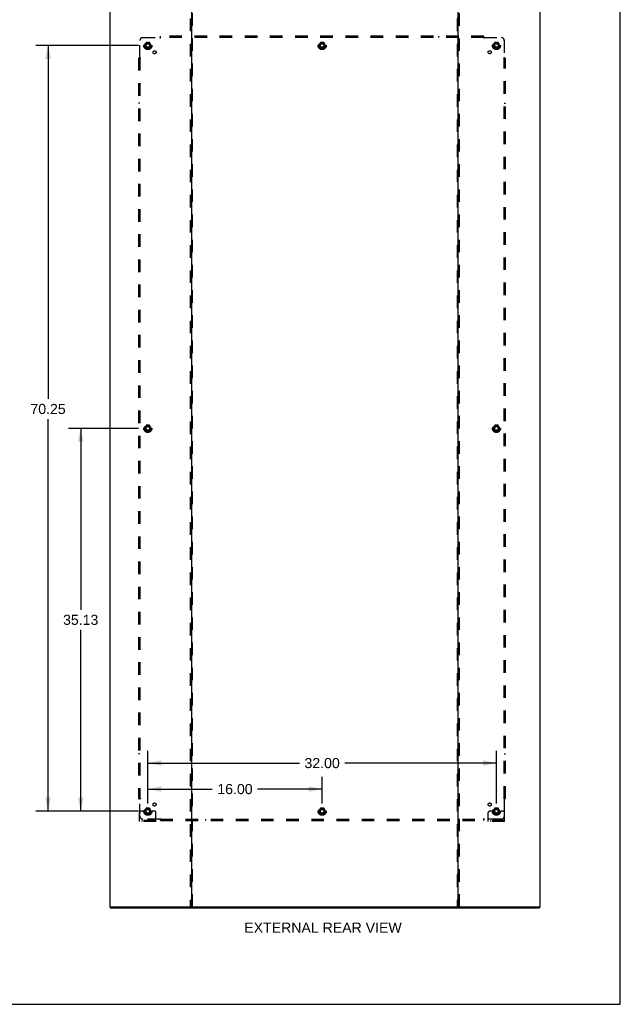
# Model space of a CAD drawing. Header units: inches. Extents: x 0 to 210, y 0 to 136.
# Tile 21 of 23: x 155 to 210, y 0 to 90. Entities that reach past the tile are written whole.
import ezdxf

# ---------------------------------------------------------------- set-up
doc = ezdxf.new("R2010")
doc.units = ezdxf.units.IN
doc.header["$LTSCALE"] = 11.54725
doc.header["$MEASUREMENT"] = 0
doc.linetypes.add('HIDDEN', pattern=[0.2, 0.1, -0.1])
doc.layers.get('0').update_dxf_attribs({"linetype": 'CONTINUOUS'})
for name, color, linetype in [('DEFAULT_2', 8, 'HIDDEN'), ('DIMENSIONS', 7, 'CONTINUOUS'), ('SUBPANEL', 7, 'CONTINUOUS')]:
    doc.layers.add(name, color=color, linetype=linetype)
doc.styles.get("Standard").update_dxf_attribs({"font": 'arial.ttf'})
doc.dimstyles.new('DIMSTYLE_1', dxfattribs={"dimtxt": 0.92625, "dimasz": 1.235, "dimexe": 0.09, "dimexo": 0.07, "dimgap": 0.0375, "dimtad": 0, "dimtih": 1, "dimtoh": 1, "dimzin": 4, "dimdsep": 46, "dimtxsty": 'Standard', "dimblk": '_FILLED', "dimblk1": '_FILLED', "dimblk2": '_FILLED', "dimcen": 0.09, "dimadec": 3, "dimazin": 1, "dimtfac": 1, "dimtdec": 3, "dimtofl": 0, "dimtmove": 0, "dimatfit": 3, "dimldrblk": '_FILLED', "dimfxl": 0, "dimtolj": 1, "dimtzin": 4, "dimarcsym": 0})

# ---------------------------------------------------------------- blocks, each defined once
blk = doc.blocks.new('_FILLED')
at = {"color": 0, "linetype": 'ByBlock'}
blk.add_solid([(0, 0), (-1, 0.2), (-1, -0.2)], dxfattribs=at)
blk = doc.blocks.new('*D3')
at = {"layer": 'DIMENSIONS', "color": 2, "linetype": 'Continuous'}
for p, q in [((166.581, 18.411), (166.581, 20.858)), ((182.581, 18.411), (182.581, 20.858)), ((166.581, 19.746), (172.499, 19.746)), ((182.581, 19.746), (176.662, 19.746))]:
    blk.add_line(p, q, dxfattribs=at)
at = {"layer": 'DIMENSIONS', "color": 2, "linetype": 'Continuous', "xscale": 1.235, "yscale": 1.235, "zscale": 1.235, "rotation": 180}
blk.add_blockref('_FILLED', (166.581, 19.746), dxfattribs=at)
at = {"layer": 'DIMENSIONS', "color": 2, "linetype": 'Continuous', "xscale": 1.235, "yscale": 1.235, "zscale": 1.235}
blk.add_blockref('_FILLED', (182.581, 19.746), dxfattribs=at)
at = {"layer": 'DIMENSIONS', "color": 2, "linetype": 'Continuous', "insert": (174.581, 20.209), "char_height": 0.9263, "width": 3.23671, "attachment_point": 2, "line_spacing_factor": 0.9}
blk.add_mtext('16.00', dxfattribs=at)
blk = doc.blocks.new('*D4')
at = {"layer": 'DIMENSIONS', "color": 2, "linetype": 'Continuous'}
for p, q in [((165.716, 87.961), (156.313, 87.961)), ((157.424, 87.961), (157.424, 55.542)), ((157.424, 17.711), (157.424, 53.689)), ((165.716, 17.711), (156.313, 17.711))]:
    blk.add_line(p, q, dxfattribs=at)
at = {"layer": 'DIMENSIONS', "color": 2, "linetype": 'Continuous', "xscale": 1.235, "yscale": 1.235, "zscale": 1.235}
for p, rotation in [((157.424, 87.961), 90), ((157.424, 17.711), 270)]:
    blk.add_blockref('_FILLED', p, dxfattribs=dict(at, rotation=rotation))
at = {"layer": 'DIMENSIONS', "color": 2, "linetype": 'Continuous', "insert": (157.424, 55.079), "char_height": 0.9263, "width": 3.23671, "attachment_point": 2, "line_spacing_factor": 0.9}
blk.add_mtext('70.25', dxfattribs=at)
blk = doc.blocks.new('*D5')
at = {"layer": 'DIMENSIONS', "color": 2, "linetype": 'Continuous'}
for p, q in [((166.581, 18.411), (166.581, 23.244)), ((198.581, 18.411), (198.581, 23.244)), ((166.581, 22.132), (180.499, 22.132)), ((198.581, 22.132), (184.662, 22.132))]:
    blk.add_line(p, q, dxfattribs=at)
at = {"layer": 'DIMENSIONS', "color": 2, "linetype": 'Continuous', "xscale": 1.235, "yscale": 1.235, "zscale": 1.235, "rotation": 180}
blk.add_blockref('_FILLED', (166.581, 22.132), dxfattribs=at)
at = {"layer": 'DIMENSIONS', "color": 2, "linetype": 'Continuous', "xscale": 1.235, "yscale": 1.235, "zscale": 1.235}
blk.add_blockref('_FILLED', (198.581, 22.132), dxfattribs=at)
at = {"layer": 'DIMENSIONS', "color": 2, "linetype": 'Continuous', "insert": (182.581, 22.595), "char_height": 0.9263, "width": 3.23671, "attachment_point": 2, "line_spacing_factor": 0.9}
blk.add_mtext('32.00', dxfattribs=at)
blk = doc.blocks.new('*D6')
at = {"layer": 'DIMENSIONS', "color": 2, "linetype": 'Continuous'}
for p, q in [((165.716, 52.836), (159.309, 52.836)), ((160.421, 52.836), (160.421, 36.2)), ((160.421, 17.711), (160.421, 34.347)), ((165.716, 17.711), (159.309, 17.711))]:
    blk.add_line(p, q, dxfattribs=at)
at = {"layer": 'DIMENSIONS', "color": 2, "linetype": 'Continuous', "xscale": 1.235, "yscale": 1.235, "zscale": 1.235}
for p, rotation in [((160.421, 52.836), 90), ((160.421, 17.711), 270)]:
    blk.add_blockref('_FILLED', p, dxfattribs=dict(at, rotation=rotation))
at = {"layer": 'DIMENSIONS', "color": 2, "linetype": 'Continuous', "insert": (160.421, 35.737), "char_height": 0.9263, "width": 3.23671, "attachment_point": 2, "line_spacing_factor": 0.9}
blk.add_mtext('35.13', dxfattribs=at)

msp = doc.modelspace()

# ---------------------------------------------------------------- linework, layer by layer
at = {"color": 7, "linetype": 'Continuous'}
for p, q in [((209.95, 0), (209.95, 135.85)), ((163.133, 8.94), (163.133, 8.836)), ((170.522, 8.94), (195.14, 8.94)), ((202.529, 8.94), (202.529, 8.836)), ((0, 0), (209.95, 0))]:
    msp.add_line(p, q, dxfattribs=at)
at = {"color": 3, "linetype": 'Continuous'}
for p, q in [((163.081, 92.732), (163.081, 8.94)), ((170.581, 92.732), (170.581, 8.94)), ((195.081, 8.94), (195.081, 92.732)), ((202.581, 8.94), (202.581, 92.732)), ((163.081, 8.94), (170.522, 8.94)), ((163.133, 8.836), (202.529, 8.836)), ((195.14, 8.94), (202.581, 8.94))]:
    msp.add_line(p, q, dxfattribs=at)
at = {"layer": 'DEFAULT_2', "color": 8, "linetype": 'HIDDEN'}
for p, q in [((170.477, 92.732), (170.477, 8.94)), ((170.685, 8.94), (170.685, 92.732)), ((194.977, 92.732), (194.977, 8.94)), ((195.185, 8.94), (195.185, 92.732)), ((166.418, 88.234), (166.263, 87.966)), ((166.263, 87.956), (166.418, 87.689)), ((166.735, 88.239), (166.426, 88.239)), ((166.735, 87.684), (166.426, 87.684)), ((166.898, 87.966), (166.744, 88.234)), ((166.744, 87.689), (166.898, 87.956)), ((182.418, 88.234), (182.263, 87.966)), ((182.263, 87.956), (182.418, 87.689)), ((182.735, 88.239), (182.426, 88.239)), ((182.735, 87.684), (182.426, 87.684)), ((182.898, 87.966), (182.744, 88.234)), ((182.744, 87.689), (182.898, 87.956)), ((198.418, 88.234), (198.263, 87.966)), ((198.263, 87.956), (198.418, 87.689)), ((198.735, 88.239), (198.426, 88.239)), ((198.735, 87.684), (198.426, 87.684)), ((198.898, 87.966), (198.744, 88.234)), ((198.744, 87.689), (198.898, 87.956)), ((166.418, 53.109), (166.263, 52.841)), ((166.263, 52.831), (166.418, 52.564)), ((166.735, 53.114), (166.426, 53.114)), ((166.735, 52.559), (166.426, 52.559)), ((166.898, 52.841), (166.744, 53.109)), ((166.744, 52.564), (166.898, 52.831)), ((198.418, 53.109), (198.263, 52.841)), ((198.263, 52.831), (198.418, 52.564)), ((198.735, 53.114), (198.426, 53.114)), ((198.735, 52.559), (198.426, 52.559)), ((198.898, 52.841), (198.744, 53.109)), ((198.744, 52.564), (198.898, 52.831)), ((165.831, 16.763), (165.831, 17.586)), ((166.045, 17.711), (165.956, 17.711)), ((166.166, 17.711), (166.045, 17.711)), ((166.406, 17.711), (166.166, 17.711)), ((166.418, 17.984), (166.263, 17.716)), ((166.263, 17.706), (166.418, 17.439)), ((166.735, 17.989), (166.426, 17.989)), ((166.735, 17.434), (166.426, 17.434)), ((166.898, 17.716), (166.744, 17.984)), ((166.744, 17.439), (166.898, 17.706)), ((166.756, 17.711), (166.995, 17.711)), ((167.117, 17.711), (166.995, 17.711)), ((167.206, 17.711), (167.117, 17.711)), ((167.331, 16.763), (167.331, 17.586)), ((182.418, 17.984), (182.263, 17.716)), ((182.263, 17.706), (182.418, 17.439)), ((182.735, 17.989), (182.426, 17.989)), ((182.735, 17.434), (182.426, 17.434)), ((182.898, 17.716), (182.744, 17.984)), ((182.744, 17.439), (182.898, 17.706)), ((197.831, 16.763), (197.831, 17.586)), ((198.045, 17.711), (197.956, 17.711)), ((198.166, 17.711), (198.045, 17.711)), ((198.406, 17.711), (198.166, 17.711)), ((198.418, 17.984), (198.263, 17.716)), ((198.263, 17.706), (198.418, 17.439)), ((198.735, 17.989), (198.426, 17.989)), ((198.735, 17.434), (198.426, 17.434)), ((198.898, 17.716), (198.744, 17.984)), ((198.744, 17.439), (198.898, 17.706)), ((198.756, 17.711), (198.995, 17.711)), ((199.117, 17.711), (198.995, 17.711)), ((199.206, 17.711), (199.117, 17.711)), ((199.331, 16.763), (199.331, 17.586)), ((167.331, 16.867), (165.831, 16.867)), ((167.331, 16.763), (165.831, 16.763)), ((166.078, 16.763), (166.078, 16.867)), ((166.334, 16.763), (166.334, 16.867)), ((166.828, 16.763), (166.828, 16.867)), ((167.084, 16.763), (167.084, 16.867)), ((199.331, 16.867), (197.831, 16.867)), ((199.331, 16.763), (197.831, 16.763)), ((198.078, 16.763), (198.078, 16.867)), ((198.334, 16.763), (198.334, 16.867)), ((198.828, 16.763), (198.828, 16.867)), ((199.084, 16.763), (199.084, 16.867))]:
    msp.add_line(p, q, dxfattribs=at)
for centre, radius in [((166.581, 87.961), 0.372), ((166.581, 87.961), 0.356), ((166.581, 87.961), 0.312), ((166.581, 87.961), 0.204), ((166.581, 87.961), 0.188), ((166.581, 87.961), 0.183), ((166.581, 87.961), 0.165), ((182.581, 87.961), 0.372), ((182.581, 87.961), 0.356), ((182.581, 87.961), 0.312), ((182.581, 87.961), 0.204), ((182.581, 87.961), 0.188), ((182.581, 87.961), 0.183), ((182.581, 87.961), 0.165), ((198.581, 87.961), 0.372), ((198.581, 87.961), 0.356), ((198.581, 87.961), 0.312), ((198.581, 87.961), 0.204), ((198.581, 87.961), 0.188), ((198.581, 87.961), 0.183), ((198.581, 87.961), 0.165), ((166.581, 52.836), 0.372), ((166.581, 52.836), 0.356), ((166.581, 52.836), 0.312), ((166.581, 52.836), 0.204), ((166.581, 52.836), 0.188), ((166.581, 52.836), 0.183), ((166.581, 52.836), 0.165), ((198.581, 52.836), 0.372), ((198.581, 52.836), 0.356), ((198.581, 52.836), 0.312), ((198.581, 52.836), 0.204), ((198.581, 52.836), 0.188), ((198.581, 52.836), 0.183), ((198.581, 52.836), 0.165), ((166.581, 17.711), 0.372), ((166.581, 17.711), 0.356), ((182.581, 17.711), 0.372), ((182.581, 17.711), 0.356), ((198.581, 17.711), 0.372), ((198.581, 17.711), 0.356), ((166.581, 17.711), 0.312), ((166.581, 17.711), 0.204), ((166.581, 17.711), 0.188), ((166.581, 17.711), 0.183), ((166.581, 17.711), 0.165), ((182.581, 17.711), 0.312), ((182.581, 17.711), 0.204), ((182.581, 17.711), 0.188), ((182.581, 17.711), 0.183), ((182.581, 17.711), 0.165), ((198.581, 17.711), 0.312), ((198.581, 17.711), 0.204), ((198.581, 17.711), 0.188), ((198.581, 17.711), 0.183), ((198.581, 17.711), 0.165)]:
    msp.add_circle(centre, radius, dxfattribs=at)
for centre, radius, start, end in [((166.272, 87.961), 0.01, 150.01268, 209.98829), ((166.426, 88.229), 0.01, 90.01235, 149.98915), ((166.426, 87.694), 0.01, 210.01204, 269.98872), ((166.735, 88.229), 0.01, 30.01204, 89.98872), ((166.735, 87.694), 0.01, 270.01235, 329.98915), ((166.89, 87.961), 0.01, 330.01268, 29.98829), ((182.272, 87.961), 0.01, 150.01268, 209.98829), ((182.426, 88.229), 0.01, 90.01235, 149.98915), ((182.426, 87.694), 0.01, 210.01204, 269.98872), ((182.735, 88.229), 0.01, 30.01204, 89.98872), ((182.735, 87.694), 0.01, 270.01235, 329.98915), ((182.89, 87.961), 0.01, 330.01268, 29.98829), ((198.272, 87.961), 0.01, 150.01268, 209.98829), ((198.426, 88.229), 0.01, 90.01235, 149.98915), ((198.426, 87.694), 0.01, 210.01204, 269.98872), ((198.735, 88.229), 0.01, 30.01204, 89.98872), ((198.735, 87.694), 0.01, 270.01235, 329.98915), ((198.89, 87.961), 0.01, 330.01268, 29.98829), ((166.272, 52.836), 0.01, 150.01268, 209.98829), ((166.426, 53.104), 0.01, 90.01235, 149.98915), ((166.426, 52.569), 0.01, 210.01204, 269.98872), ((166.735, 53.104), 0.01, 30.01204, 89.98872), ((166.735, 52.569), 0.01, 270.01235, 329.98915), ((166.89, 52.836), 0.01, 330.01268, 29.98829), ((198.272, 52.836), 0.01, 150.01268, 209.98829), ((198.426, 53.104), 0.01, 90.01235, 149.98915), ((198.426, 52.569), 0.01, 210.01204, 269.98872), ((198.735, 53.104), 0.01, 30.01204, 89.98872), ((198.735, 52.569), 0.01, 270.01235, 329.98915), ((198.89, 52.836), 0.01, 330.01268, 29.98829), ((165.956, 17.586), 0.125, 90, 180), ((166.272, 17.711), 0.01, 150.01268, 209.98829), ((166.581, 17.711), 0.175, 180, 360), ((166.426, 17.979), 0.01, 90.01235, 149.98915), ((166.426, 17.444), 0.01, 210.01204, 269.98872), ((166.735, 17.979), 0.01, 30.01204, 89.98872), ((166.735, 17.444), 0.01, 270.01235, 329.98915), ((166.89, 17.711), 0.01, 330.01268, 29.98829), ((167.206, 17.586), 0.125, 0, 90), ((182.272, 17.711), 0.01, 150.01268, 209.98829), ((182.426, 17.979), 0.01, 90.01235, 149.98915), ((182.426, 17.444), 0.01, 210.01204, 269.98872), ((182.735, 17.979), 0.01, 30.01204, 89.98872), ((182.735, 17.444), 0.01, 270.01235, 329.98915), ((182.89, 17.711), 0.01, 330.01268, 29.98829), ((197.956, 17.586), 0.125, 90, 180), ((198.272, 17.711), 0.01, 150.01268, 209.98829), ((198.581, 17.711), 0.175, 180, 360), ((198.426, 17.979), 0.01, 90.01235, 149.98915), ((198.426, 17.444), 0.01, 210.01204, 269.98872), ((198.735, 17.979), 0.01, 30.01204, 89.98872), ((198.735, 17.444), 0.01, 270.01235, 329.98915), ((198.89, 17.711), 0.01, 330.01268, 29.98829), ((199.206, 17.586), 0.125, 0, 90)]:
    msp.add_arc(centre, radius, start, end, dxfattribs=at)
at = {"layer": 'SUBPANEL', "color": 8, "linetype": 'HIDDEN'}
for p, q in [((166.112, 88.68), (167.702, 88.68)), ((167.72, 88.699), (167.714, 88.692)), ((167.737, 88.639), (167.737, 88.805)), ((197.425, 88.805), (167.737, 88.805)), ((197.425, 88.68), (167.737, 88.68)), ((171.862, 88.68), (171.862, 88.805)), ((193.3, 88.68), (193.3, 88.805)), ((197.425, 88.639), (197.425, 88.805)), ((197.46, 88.68), (199.05, 88.68)), ((165.862, 86.84), (165.862, 88.43)), ((199.3, 88.43), (199.3, 86.84)), ((165.737, 86.805), (165.737, 18.867)), ((165.737, 86.805), (165.903, 86.805)), ((165.862, 86.805), (165.862, 18.867)), ((199.259, 86.805), (199.425, 86.805)), ((199.3, 18.867), (199.3, 86.805)), ((199.318, 86.822), (199.312, 86.828)), ((199.425, 18.867), (199.425, 86.805)), ((165.862, 82.68), (165.737, 82.68)), ((199.3, 82.68), (199.425, 82.68)), ((165.862, 22.992), (165.737, 22.992)), ((199.3, 22.992), (199.425, 22.992)), ((165.737, 18.867), (165.903, 18.867)), ((165.843, 18.85), (165.85, 18.844)), ((165.862, 17.242), (165.862, 18.832)), ((199.259, 18.867), (199.425, 18.867)), ((199.3, 18.832), (199.3, 17.242)), ((167.702, 16.992), (166.112, 16.992)), ((167.737, 16.867), (167.737, 17.033)), ((167.737, 16.992), (197.425, 16.992)), ((167.737, 16.867), (197.425, 16.867)), ((171.862, 16.992), (171.862, 16.867)), ((193.3, 16.992), (193.3, 16.867)), ((197.425, 16.867), (197.425, 17.033)), ((199.05, 16.992), (197.46, 16.992))]:
    msp.add_line(p, q, dxfattribs=at)
for points in [[(167.714, 88.692), (167.712, 88.69), (167.71, 88.688), (167.708, 88.687), (167.706, 88.685), (167.705, 88.683), (167.703, 88.681), (167.702, 88.68)], [(167.715, 88.66), (167.712, 88.665), (167.71, 88.667), (167.709, 88.67), (167.708, 88.672), (167.706, 88.674), (167.705, 88.676), (167.703, 88.678), (167.702, 88.68)], [(167.737, 88.639), (167.735, 88.64), (167.734, 88.64), (167.732, 88.641), (167.73, 88.642), (167.729, 88.643), (167.727, 88.644), (167.726, 88.646), (167.724, 88.647), (167.723, 88.649), (167.721, 88.651), (167.72, 88.652), (167.719, 88.654), (167.717, 88.656), (167.716, 88.658), (167.715, 88.66)], [(167.737, 88.718), (167.735, 88.716), (167.734, 88.714), (167.732, 88.712), (167.731, 88.71), (167.729, 88.708), (167.728, 88.706), (167.726, 88.705), (167.725, 88.703), (167.723, 88.702), (167.722, 88.7), (167.72, 88.699)], [(197.425, 88.718), (197.426, 88.716), (197.428, 88.714), (197.429, 88.712), (197.431, 88.71), (197.432, 88.708), (197.434, 88.706), (197.436, 88.705), (197.437, 88.703), (197.439, 88.702), (197.44, 88.7), (197.442, 88.699)], [(197.425, 88.639), (197.426, 88.64), (197.428, 88.64), (197.43, 88.641), (197.431, 88.642), (197.433, 88.643), (197.434, 88.644), (197.436, 88.646), (197.437, 88.647), (197.439, 88.649), (197.44, 88.651), (197.442, 88.652), (197.443, 88.654), (197.444, 88.656), (197.446, 88.658), (197.447, 88.66), (197.45, 88.665)], [(197.442, 88.699), (197.448, 88.692), (197.45, 88.69), (197.452, 88.688), (197.454, 88.687), (197.455, 88.685), (197.457, 88.683), (197.459, 88.681), (197.46, 88.68)], [(197.45, 88.665), (197.451, 88.667), (197.453, 88.67), (197.454, 88.672), (197.456, 88.674), (197.457, 88.676), (197.458, 88.678), (197.46, 88.68)], [(165.824, 86.805), (165.826, 86.806), (165.828, 86.808), (165.83, 86.81), (165.832, 86.811), (165.834, 86.813), (165.835, 86.814), (165.837, 86.816), (165.839, 86.817), (165.84, 86.819), (165.842, 86.82), (165.843, 86.822)], [(165.843, 86.822), (165.85, 86.828), (165.852, 86.83), (165.854, 86.832), (165.855, 86.834), (165.857, 86.836), (165.859, 86.837), (165.861, 86.839), (165.862, 86.84)], [(165.877, 86.83), (165.874, 86.831), (165.872, 86.833), (165.87, 86.834), (165.868, 86.836), (165.866, 86.837), (165.864, 86.839), (165.862, 86.84)], [(165.903, 86.805), (165.902, 86.807), (165.901, 86.808), (165.901, 86.81), (165.9, 86.812), (165.899, 86.813), (165.897, 86.815), (165.896, 86.816), (165.895, 86.818), (165.893, 86.819), (165.891, 86.821), (165.89, 86.822), (165.888, 86.823), (165.886, 86.825), (165.884, 86.826), (165.881, 86.827), (165.877, 86.83)], [(199.259, 86.805), (199.259, 86.807), (199.26, 86.808), (199.261, 86.81), (199.262, 86.812), (199.263, 86.813), (199.264, 86.815), (199.266, 86.816), (199.267, 86.818), (199.269, 86.819), (199.27, 86.821), (199.272, 86.822), (199.274, 86.823), (199.276, 86.825), (199.278, 86.826), (199.28, 86.827)], [(199.28, 86.827), (199.285, 86.83), (199.287, 86.831), (199.29, 86.833), (199.292, 86.834), (199.294, 86.836), (199.296, 86.837), (199.298, 86.839), (199.3, 86.84)], [(199.312, 86.828), (199.31, 86.83), (199.308, 86.832), (199.306, 86.834), (199.304, 86.836), (199.303, 86.837), (199.301, 86.839), (199.3, 86.84)], [(199.338, 86.805), (199.336, 86.806), (199.334, 86.808), (199.332, 86.81), (199.33, 86.811), (199.328, 86.813), (199.326, 86.814), (199.324, 86.816), (199.323, 86.817), (199.321, 86.819), (199.32, 86.82), (199.318, 86.822)], [(165.824, 18.867), (165.826, 18.866), (165.828, 18.864), (165.83, 18.863), (165.832, 18.861), (165.834, 18.859), (165.835, 18.858), (165.837, 18.856), (165.839, 18.855), (165.84, 18.853), (165.842, 18.852), (165.843, 18.85)], [(165.85, 18.844), (165.852, 18.842), (165.854, 18.84), (165.855, 18.838), (165.857, 18.837), (165.859, 18.835), (165.861, 18.833), (165.862, 18.832)], [(165.881, 18.845), (165.877, 18.842), (165.874, 18.841), (165.872, 18.839), (165.87, 18.838), (165.868, 18.836), (165.866, 18.835), (165.864, 18.833), (165.862, 18.832)], [(165.903, 18.867), (165.902, 18.866), (165.901, 18.864), (165.901, 18.862), (165.9, 18.861), (165.899, 18.859), (165.897, 18.857), (165.896, 18.856), (165.895, 18.854), (165.893, 18.853), (165.891, 18.852), (165.89, 18.85), (165.888, 18.849), (165.886, 18.848), (165.884, 18.846), (165.881, 18.845)], [(199.259, 18.867), (199.259, 18.866), (199.26, 18.864), (199.261, 18.862), (199.262, 18.861), (199.263, 18.859), (199.264, 18.857), (199.266, 18.856), (199.267, 18.854), (199.269, 18.853), (199.27, 18.852), (199.272, 18.85), (199.274, 18.849), (199.276, 18.848), (199.278, 18.846), (199.28, 18.845), (199.285, 18.842)], [(199.285, 18.842), (199.287, 18.841), (199.29, 18.839), (199.292, 18.838), (199.294, 18.836), (199.296, 18.835), (199.298, 18.833), (199.3, 18.832)], [(199.318, 18.85), (199.312, 18.844), (199.31, 18.842), (199.308, 18.84), (199.306, 18.838), (199.304, 18.837), (199.303, 18.835), (199.301, 18.833), (199.3, 18.832)], [(199.338, 18.867), (199.336, 18.866), (199.334, 18.864), (199.332, 18.863), (199.33, 18.861), (199.328, 18.859), (199.326, 18.858), (199.324, 18.856), (199.323, 18.855), (199.321, 18.853), (199.32, 18.852), (199.318, 18.85)], [(167.712, 17.007), (167.71, 17.005), (167.709, 17.002), (167.708, 17), (167.706, 16.998), (167.705, 16.996), (167.703, 16.994), (167.702, 16.992)], [(167.72, 16.974), (167.714, 16.98), (167.712, 16.982), (167.71, 16.984), (167.708, 16.986), (167.706, 16.987), (167.705, 16.989), (167.703, 16.991), (167.702, 16.992)], [(167.737, 17.033), (167.735, 17.033), (167.734, 17.032), (167.732, 17.031), (167.73, 17.03), (167.729, 17.029), (167.727, 17.028), (167.726, 17.026), (167.724, 17.025), (167.723, 17.023), (167.721, 17.022), (167.72, 17.02), (167.719, 17.018), (167.717, 17.016), (167.716, 17.014), (167.715, 17.012), (167.712, 17.007)], [(167.737, 16.954), (167.735, 16.956), (167.734, 16.958), (167.732, 16.96), (167.731, 16.962), (167.729, 16.964), (167.728, 16.966), (167.726, 16.967), (167.725, 16.969), (167.723, 16.971), (167.722, 16.972), (167.72, 16.974)], [(197.425, 17.033), (197.426, 17.033), (197.428, 17.032), (197.43, 17.031), (197.431, 17.03), (197.433, 17.029), (197.434, 17.028), (197.436, 17.026), (197.437, 17.025), (197.439, 17.023), (197.44, 17.022), (197.442, 17.02), (197.443, 17.018), (197.444, 17.016), (197.446, 17.014), (197.447, 17.012)], [(197.425, 16.954), (197.426, 16.956), (197.428, 16.958), (197.429, 16.96), (197.431, 16.962), (197.432, 16.964), (197.434, 16.966), (197.436, 16.967), (197.437, 16.969), (197.439, 16.971), (197.44, 16.972), (197.442, 16.974), (197.443, 16.975), (197.446, 16.978)], [(197.446, 16.978), (197.448, 16.98), (197.45, 16.982), (197.452, 16.984), (197.454, 16.986), (197.455, 16.987), (197.457, 16.989), (197.459, 16.991), (197.46, 16.992)], [(197.447, 17.012), (197.45, 17.007), (197.451, 17.005), (197.453, 17.002), (197.454, 17), (197.456, 16.998), (197.457, 16.996), (197.458, 16.994), (197.46, 16.992)]]:
    msp.add_lwpolyline(points, dxfattribs=at)
for centre, radius in [((166.581, 87.961), 0.25), ((182.581, 87.961), 0.25), ((198.581, 87.961), 0.25), ((167.2, 87.342), 0.141), ((197.962, 87.342), 0.141), ((166.581, 52.836), 0.25), ((198.581, 52.836), 0.25), ((167.2, 18.33), 0.141), ((197.962, 18.33), 0.141), ((166.581, 17.711), 0.25), ((182.581, 17.711), 0.25), ((198.581, 17.711), 0.25)]:
    msp.add_circle(centre, radius, dxfattribs=at)
for centre, start, end in [((166.112, 88.43), 90, 180), ((199.05, 88.43), 0, 90), ((166.112, 17.242), 180, 270), ((199.05, 17.242), 270, 360)]:
    msp.add_arc(centre, 0.25, start, end, dxfattribs=at)

# ---------------------------------------------------------------- texts
at = {"layer": 'DIMENSIONS', "color": 2, "linetype": 'Continuous', "insert": (182.661, 7.492), "char_height": 0.92625, "width": 14.42058, "attachment_point": 2, "line_spacing_factor": 0.9}
msp.add_mtext('EXTERNAL REAR VIEW', dxfattribs=at)

# ---------------------------------------------------------------- dimensions: what is measured, and where the dimension line sits
at = {"layer": 'DIMENSIONS', "color": 2, "linetype": 'Continuous'}
for base, p1, p2, angle, picture, middle in [((157.424, 87.961), (165.786, 17.711), (165.786, 87.961), 90, '*D4', (157.428, 54.61)), ((160.420649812, 17.71107012), (165.786298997, 52.83607012), (165.786298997, 17.71107012), 270, '*D6', (160.418682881, 35.26840452))]:
    dim = msp.add_linear_dim(base=base, p1=p1, p2=p2, angle=angle, dimstyle='DIMSTYLE_1', dxfattribs=at)
    dim.commit()
    dim.dimension.update_dxf_attribs({"geometry": picture, "text_midpoint": middle, "dimtype": 160})
for base, p2, picture, middle in [((198.581, 22.132), (198.581, 18.341), '*D5', (182.579, 22.127)), ((182.581, 19.746), (182.581, 18.341), '*D3', (174.62, 19.741))]:
    dim = msp.add_linear_dim(base=base, p1=(166.581, 18.341), p2=p2, dimstyle='DIMSTYLE_1', dxfattribs=at)
    dim.commit()
    dim.dimension.update_dxf_attribs({"geometry": picture, "text_midpoint": middle, "dimtype": 160})

doc.saveas('drawing.dxf')
